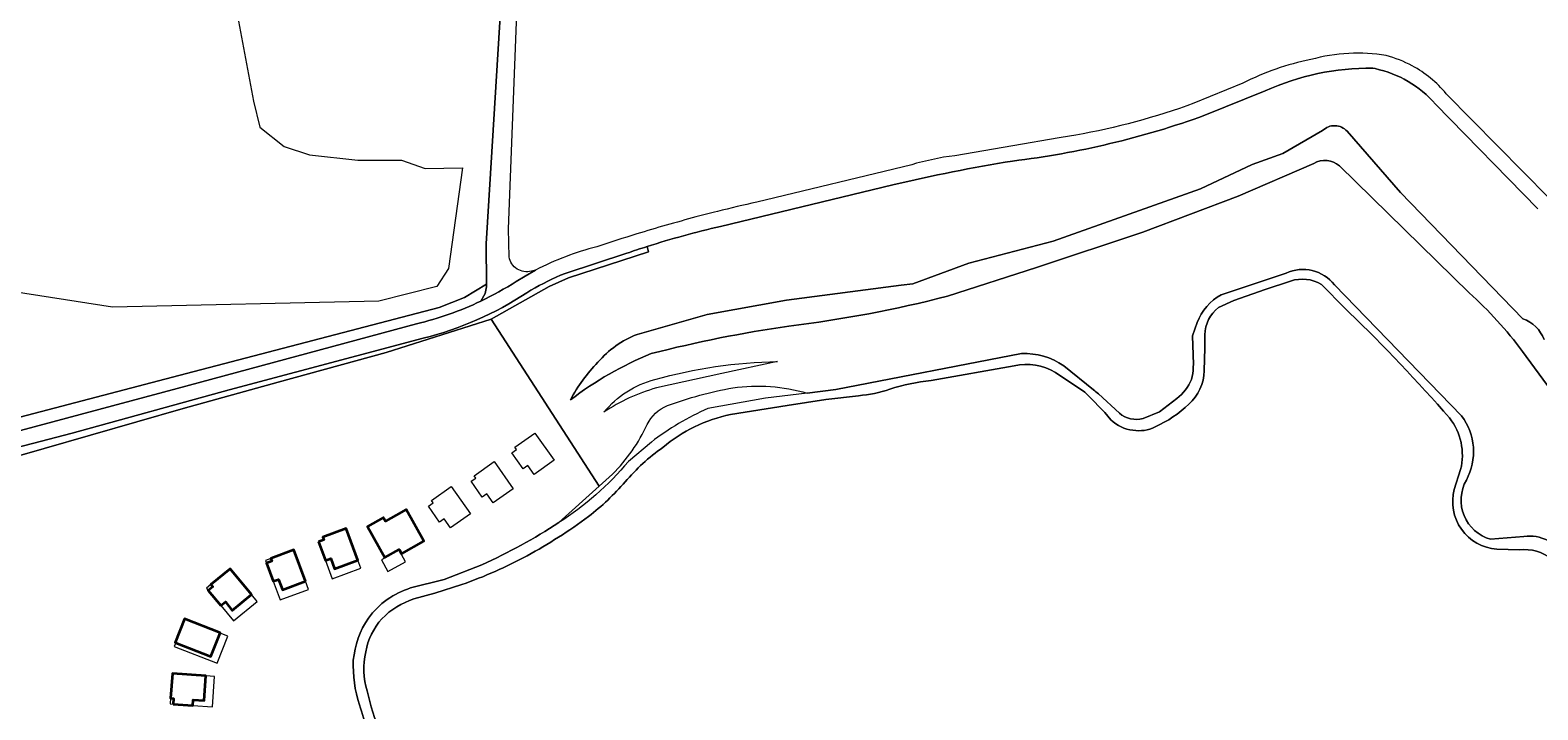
# Model space of a CAD drawing. Header units: metres. Extents: x 200176 to 205485, y 394066 to 399855.
# Tile 203 of 230: x 201461 to 201885, y 398291 to 398482. Entities that reach past the tile are written whole.
import ezdxf
from ezdxf.enums import TextEntityAlignment as Align

# ---------------------------------------------------------------- set-up
doc = ezdxf.new("R2010")
doc.units = ezdxf.units.M
for name, color, linetype, lineweight in [('B-WE-GR-BOS_GEMENGD-GV', 40, 'Continuous', 13), ('B-WE-GR-GRAS-GV', 60, 'Continuous', 13), ('B-WE-OG-BEBOUWING-GV', 7, 'Continuous', 35), ('B-WE-OG-BEBOUWING-T18', 10, 'Continuous', 18), ('B-WE-OG-BEBOUWING_LUIFEL-GV', 7, 'Continuous', 18), ('B-WE-OG-TERREIN_ERF-GV', 7, 'Continuous', 18), ('B-WE-OG-WATER-GV', 130, 'Continuous', 18), ('B-WE-OG-WATER_SLOOT-GV', 120, 'Continuous', 18), ('B-WE-OG-WEG-GV', 7, 'Continuous', 18), ('B-WE-VH-VERHARDING_ASFALT-GV', 252, 'Continuous', 18), ('B-WE-VH-VERHARDING_FUNDERING_ZAND-GV', 7, 'Continuous', 18)]:
    doc.layers.add(name, color=color, linetype=linetype, lineweight=lineweight)
doc.styles.add('NLCS-ISO-M20-T18', font='NLCS-ISO.ttf', dxfattribs={"height": 0.036})

msp = doc.modelspace()

# ---------------------------------------------------------------- linework, layer by layer
at = {"layer": 'B-WE-GR-BOS_GEMENGD-GV', "flags": 128}
for points in [[(201457.978, 398373.373), (201504.805, 398385.652), (201575.863, 398404.172), (201582.965, 398406.95), (201589.212, 398410.728), (201589.07, 398422.076), (201597.717, 398562.194)], [(201506.842, 398552.193), (201523.67, 398462.21), (201525.433, 398454.917), (201532.287, 398449.42), (201539.41, 398447.112), (201553.04, 398445.588), (201565.27, 398445.608), (201571.938, 398443.274), (201582.423, 398443.444), (201578.525, 398415.126), (201575.227, 398410.082), (201558.941, 398405.922), (201484.047, 398404.284), (201446.039, 398410.135), (201437.84, 398414.111), (201429.772, 398419.405), (201419.155, 398431.014), (201411.953, 398442.792), (201410.25, 398446.847), (201403.983, 398465.746), (201397.084, 398487.299)]]:
    msp.add_lwpolyline(points, dxfattribs=at)
at = {"layer": 'B-WE-GR-GRAS-GV'}
for points in [[(201838.423, 398471.448, 0.1102261), (201808.166, 398465.075)], [(201856.024, 398461.347, 0.1634952), (201839.075, 398471.322)], [(201791.166, 398458.206, -0.0566016), (201737.137, 398445.336)], [(201831.18, 398453.736, 0.4195533), (201824.318, 398453.943)], [(201824.318, 398453.943, -0.4195533), (201831.18, 398453.736)], [(201737.137, 398445.336, 0.0180508), (201703.461, 398438.654)], [(201821.837, 398444.69, -0.3284109), (201829.026, 398443.991)], [(201829.026, 398443.991, 0.3284109), (201821.837, 398444.69)], [(201654.963, 398426.963, 0.0201055), (201634.348, 398421.312)], [(201814.016, 398413.798, -0.3514706), (201827.628, 398410.54)], [(201674.247, 398398.955, 0.0328229), (201718.844, 398407.365)], [(201718.844, 398407.365, -0.0328229), (201674.247, 398398.955)], [(201789.064, 398399.945, -0.1822222), (201795.811, 398407.752)], [(201865.473, 398408.328, -0.0525971), (201880.508, 398391.82)], [(201880.508, 398391.82, 0.0525971), (201865.473, 398408.328)], [(201635.527, 398391.21, -0.0268941), (201674.247, 398398.955)], [(201674.247, 398398.955, 0.0268941), (201635.527, 398391.21)], [(201886.589, 398395.179, 0.2199858), (201880.646, 398401.005)], [(201880.646, 398401.005, -0.2199858), (201886.589, 398395.179)], [(201631.534, 398396.626, 0.1240286), (201620.53, 398388.766)], [(201620.53, 398388.766, -0.1240286), (201631.534, 398396.626)], [(201612.81, 398378.204, -0.0669911), (201635.527, 398391.21)], [(201635.527, 398391.21, 0.0669911), (201612.81, 398378.204)], [(201739.654, 398391.208, -0.1655292), (201751.494, 398387.81)], [(201787.472, 398383.906, 0.0764353), (201787.864, 398390.84)], [(201620.53, 398388.766, 0.0722824), (201612.81, 398378.204)], [(201612.81, 398378.204, -0.0722824), (201620.53, 398388.766)], [(201636.539, 398383.897, -0.067583), (201671.012, 398388.952)], [(201622.22, 398374.735, -0.1635025), (201636.539, 398383.897)], [(201636.98, 398381.559, 0.0813919), (201622.22, 398374.735)], [(201640.047, 398376.6, -0.043126), (201658.498, 398381.617)], [(201658.498, 398381.617, -0.1050762), (201679.38, 398380.121)], [(201783.351, 398378.605, 0.1230732), (201787.472, 398383.906)], [(201759.911, 398381.073, 0.0753597), (201761.33, 398379.944)], [(201634.404, 398371.33, -0.176765), (201640.047, 398376.6)], [(201767.158, 398374.438, 0.2512329), (201773.818, 398373.001)], [(201863.389, 398373.722, -0.291975), (201864.739, 398355.652)], [(201624.666, 398357.349, 0.0871777), (201634.404, 398371.33)], [(201864.739, 398355.652, 0.4895471), (201871.552, 398339.034)], [(201880.936, 398339.838, -0.1438998), (201887.579, 398338.73)]]:
    msp.add_lwpolyline(points, format="xyb", dxfattribs=at)
at = {"layer": 'B-WE-GR-GRAS-GV', "flags": 128}
for points in [[(201839.075, 398471.322), (201838.423, 398471.448)], [(201808.166, 398465.075), (201791.166, 398458.206)], [(201884.831, 398431.951), (201856.024, 398461.347)], [(201824.318, 398453.943), (201813.109, 398447.512), (201804.503, 398444.347), (201789.949, 398437.554), (201748.523, 398422.852), (201724.836, 398416.607), (201709.109, 398410.818), (201705.772, 398410.485), (201673.564, 398406.2), (201651.237, 398402.253), (201631.534, 398396.626)], [(201631.534, 398396.626), (201651.237, 398402.253), (201673.564, 398406.2), (201705.772, 398410.485), (201709.109, 398410.818), (201724.836, 398416.607), (201748.523, 398422.852), (201789.949, 398437.554), (201804.503, 398444.347), (201813.109, 398447.512), (201824.318, 398453.943)], [(201880.646, 398401.005), (201846.21, 398436.471), (201831.18, 398453.736)], [(201831.18, 398453.736), (201846.21, 398436.471), (201880.646, 398401.005)], [(201718.844, 398407.365), (201743.893, 398415.422), (201773.769, 398425.334), (201800.548, 398435.443), (201821.837, 398444.69)], [(201821.837, 398444.69), (201800.548, 398435.443), (201773.769, 398425.334), (201743.893, 398415.422), (201718.844, 398407.365)], [(201829.026, 398443.991), (201865.473, 398408.328)], [(201865.473, 398408.328), (201829.026, 398443.991)], [(201703.461, 398438.654), (201654.963, 398426.963)], [(201634.348, 398421.312), (201634.755, 398419.801), (201612.27, 398412.481), (201606.768, 398410.09), (201590.54, 398400.895), (201620.912, 398353.963), (201624.666, 398357.349)], [(201795.811, 398407.752), (201814.016, 398413.798)], [(201827.628, 398410.54), (201863.389, 398373.722)], [(201787.864, 398390.84), (201787.766, 398396.192), (201789.064, 398399.945)], [(201679.38, 398380.121), (201687.42, 398381.103), (201739.654, 398391.208)], [(201880.508, 398391.82), (201916.388, 398342.947)], [(201916.388, 398342.947), (201880.508, 398391.82)], [(201671.012, 398388.952), (201655.367, 398385.587), (201636.98, 398381.559)], [(201751.494, 398387.81), (201759.911, 398381.073)], [(201761.33, 398379.944), (201767.158, 398374.438)], [(201773.818, 398373.001), (201778.4, 398374.862), (201783.351, 398378.605)], [(201871.552, 398339.034), (201880.936, 398339.838)]]:
    msp.add_lwpolyline(points, dxfattribs=at)
at = {"layer": 'B-WE-OG-BEBOUWING-GV', "flags": 128}
for points in [[(201563.797, 398345.799), (201560.803, 398344.128), (201560.316, 398344.903), (201560.194, 398345.098), (201555.722, 398342.61), (201560.575, 398333.853), (201564.649, 398336.174), (201565.324, 398334.941), (201571.616, 398338.463), (201566.612, 398347.369)], [(201541.984, 398338.285), (201543.911, 398333.067), (201545.401, 398333.622), (201546.48, 398330.727), (201553.051, 398333.175), (201549.743, 398342.033), (201543.202, 398339.602), (201543.484, 398338.843)], [(201538.297, 398327.254), (201535, 398336.03), (201528.551, 398333.61), (201528.835, 398332.852), (201527.328, 398332.287), (201529.231, 398327.194), (201530.735, 398327.74), (201531.825, 398324.837)], [(201514.511, 398320.378), (201515.755, 398321.408), (201517.718, 398319.022), (201523.124, 398323.468), (201517.089, 398330.743), (201511.687, 398326.3), (201512.201, 398325.674), (201510.965, 398324.658)], [(201501.795, 398309.912), (201511.655, 398306.08), (201514.258, 398312.588), (201514.32, 398312.743), (201504.243, 398316.698), (201501.626, 398309.978)], [(201501.043, 398292.671), (201506.601, 398292.295), (201506.704, 398293.882), (201509.787, 398293.671), (201510.265, 398300.661), (201500.87, 398301.291), (201500.353, 398294.321), (201501.151, 398294.267)]]:
    msp.add_lwpolyline(points, close=True, dxfattribs=at)
at = {"layer": 'B-WE-OG-BEBOUWING_LUIFEL-GV', "flags": 128}
for points in [[(201559.712, 398333.2), (201561.487, 398329.979), (201566.383, 398332.706), (201564.609, 398335.927)], [(201527.328, 398332.287), (201528.835, 398332.852), (201528.551, 398333.61), (201527.043, 398333.045)], [(201553.051, 398333.175), (201546.48, 398330.727), (201545.401, 398333.622), (201543.911, 398333.067), (201545.83, 398327.887), (201553.889, 398330.867)], [(201511.687, 398326.3), (201510.451, 398325.284), (201510.965, 398324.658), (201512.201, 398325.674)], [(201531.825, 398324.837), (201530.735, 398327.74), (201529.231, 398327.194), (201531.189, 398321.954), (201539.17, 398324.928), (201538.297, 398327.254)], [(201523.124, 398323.468), (201517.718, 398319.022), (201515.755, 398321.408), (201514.511, 398320.378), (201518.047, 398316.1), (201524.695, 398321.568)], [(201514.258, 398312.588), (201511.655, 398306.08), (201501.795, 398309.912), (201501.399, 398308.893), (201513.448, 398304.174), (201516.451, 398311.743)], [(201506.601, 398292.295), (201512.119, 398291.905), (201512.721, 398300.483), (201510.265, 398300.661), (201509.787, 398293.671), (201506.704, 398293.882)], [(201501.043, 398292.671), (201501.151, 398294.267), (201500.353, 398294.321), (201500.234, 398292.726)]]:
    msp.add_lwpolyline(points, close=True, dxfattribs=at)
at = {"layer": 'B-WE-OG-TERREIN_ERF-GV', "flags": 128}
for points in [[(201609.529, 398343.695), (201620.912, 398353.963), (201590.54, 398400.895), (201560.981, 398391.569), (201530.646, 398383.172), (201503.93, 398375.776), (201438.644, 398357.054), (201432.489, 398351.363), (201429.666, 398343.234), (201446.728, 398279.66), (201452.626, 398261.819), (201456.843, 398229.631), (201466.622, 398178.726), (201470.037, 398179.208), (201472.451, 398162.351), (201484.2, 398168.22), (201485.035, 398168.513), (201493.576, 398170.215), (201505.034, 398169.248), (201506.472, 398169.413), (201519.691, 398171.936), (201526.162, 398173.264), (201534.672, 398175.011), (201544.021, 398177.011)], [(201567.817, 398325.323), (201577.258, 398327.753), (201587.914, 398331.833)]]:
    msp.add_lwpolyline(points, dxfattribs=at)
for points in [[(201596.335, 398363.33), (201597.645, 398364.249), (201597.174, 398364.921), (201602.825, 398368.884), (201608.228, 398361.218), (201602.587, 398357.231), (201600.792, 398359.771), (201599.477, 398358.842)], [(201587.985, 398350.848), (201584.845, 398355.315), (201586.152, 398356.238), (201585.694, 398356.88), (201591.307, 398360.865), (201596.702, 398353.183), (201591.099, 398349.224), (201589.31, 398351.756)], [(201575.974, 398343.847), (201572.846, 398348.3), (201574.153, 398349.223), (201573.685, 398349.885), (201579.3, 398353.852), (201584.71, 398346.176), (201579.081, 398342.224), (201577.3, 398344.761)], [(201560.316, 398344.903), (201560.803, 398344.128), (201563.797, 398345.799), (201566.612, 398347.369), (201571.616, 398338.463), (201565.324, 398334.941), (201564.649, 398336.174), (201560.575, 398333.853), (201555.722, 398342.61), (201560.194, 398345.098)], [(201543.911, 398333.067), (201541.984, 398338.285), (201543.484, 398338.843), (201543.202, 398339.602), (201549.743, 398342.033), (201553.051, 398333.175), (201546.48, 398330.727), (201545.401, 398333.622)], [(201528.551, 398333.61), (201535, 398336.03), (201538.297, 398327.254), (201531.825, 398324.837), (201530.735, 398327.74), (201529.231, 398327.194), (201527.328, 398332.287), (201528.835, 398332.852)], [(201523.124, 398323.468), (201517.718, 398319.022), (201515.755, 398321.408), (201514.511, 398320.378), (201510.965, 398324.658), (201512.201, 398325.674), (201511.687, 398326.3), (201517.089, 398330.743)], [(201514.258, 398312.588), (201511.655, 398306.08), (201501.795, 398309.912), (201501.626, 398309.978), (201504.243, 398316.698), (201514.32, 398312.743)], [(201506.601, 398292.295), (201501.043, 398292.671), (201501.151, 398294.267), (201500.353, 398294.321), (201500.87, 398301.291), (201510.265, 398300.661), (201509.787, 398293.671), (201506.704, 398293.882)]]:
    msp.add_lwpolyline(points, close=True, dxfattribs=at)
at = {"layer": 'B-WE-OG-TERREIN_ERF-GV'}
for points in [[(201587.914, 398331.833, 0.0360655), (201609.529, 398343.695)], [(201555.975, 398316.83, -0.0802867), (201561.284, 398322.07)], [(201561.284, 398322.07, -0.0784966), (201567.817, 398325.323)], [(201551.745, 398304.987, -0.1262838), (201555.975, 398316.83)], [(201553.506, 398292.502, -0.0934765), (201551.745, 398304.987)], [(201558.939, 398278.159, -0.0544785), (201553.506, 398292.502)]]:
    msp.add_lwpolyline(points, format="xyb", dxfattribs=at)
at = {"layer": 'B-WE-OG-WATER-GV', "flags": 128}
for points in [[(201815.297, 398411.611), (201808.111, 398409.27), (201799.364, 398406.134), (201795.064, 398404.153)], [(201831.78, 398402.804), (201830.659, 398403.853), (201823.993, 398410.673)], [(201791.176, 398396.495), (201791.185, 398392.858), (201791.02, 398386.412)], [(201737.555, 398387.783), (201714.226, 398383.646)], [(201757.404, 398380.351), (201749.166, 398385.946)], [(201693.844, 398379.39), (201684.619, 398378.333), (201673.772, 398376.653), (201657.83, 398374.094)], [(201861.34, 398353.028), (201863.11, 398358.593)], [(201879.694, 398336.055), (201873.281, 398336.268)], [(201582.252, 398326.309), (201574.643, 398323.905), (201568.768, 398322.238)]]:
    msp.add_lwpolyline(points, dxfattribs=at)
at = {"layer": 'B-WE-OG-WATER-GV'}
for points in [[(201823.993, 398410.673, 0.2184797), (201815.297, 398411.611)], [(201795.064, 398404.153, 0.2273469), (201791.176, 398396.495)], [(201860.003, 398373.123, 0.0207929), (201831.78, 398402.804)], [(201749.166, 398385.946, 0.1873342), (201737.555, 398387.783)], [(201791.02, 398386.412, -0.2039507), (201786.695, 398376.991)], [(201702.62, 398381.217, -0.0673647), (201693.844, 398379.39)], [(201714.226, 398383.646, 0.0540372), (201702.62, 398381.217)], [(201764.795, 398372.603, 0.0270153), (201757.404, 398380.351)], [(201786.695, 398376.991, -0.083013), (201777.223, 398370.618)], [(201657.83, 398374.094, 0.126942), (201638.754, 398364.823)], [(201863.11, 398358.593, 0.2300638), (201860.003, 398373.123)], [(201770.933, 398369.658, -0.1605646), (201764.795, 398372.603)], [(201777.223, 398370.618, -0.1579881), (201770.933, 398369.658)], [(201638.754, 398364.823, 0.0634766), (201628.202, 398355.164)], [(201628.202, 398355.164, -0.0459847), (201617.892, 398345.401)], [(201873.281, 398336.268, -0.4722779), (201861.34, 398353.028)], [(201617.892, 398345.401, -0.0351491), (201600.602, 398334.407)], [(201888.675, 398333.422, 0.2025301), (201879.694, 398336.055)], [(201600.602, 398334.407, -0.0426848), (201582.252, 398326.309)], [(201568.768, 398322.238, 0.1229613), (201559.793, 398316.691)], [(201559.793, 398316.691, 0.1419676), (201555.232, 398307.349)], [(201555.232, 398307.349, 0.133681), (201555.663, 398296.375)], [(201555.663, 398296.375, 0.0428914), (201559.328, 398284.588)]]:
    msp.add_lwpolyline(points, format="xyb", dxfattribs=at)
at = {"layer": 'B-WE-OG-WATER_SLOOT-GV', "flags": 128}
for points in [[(201795.064, 398404.153), (201799.364, 398406.134), (201808.111, 398409.27), (201815.297, 398411.611)], [(201814.016, 398413.798), (201795.811, 398407.752)], [(201823.993, 398410.673), (201830.659, 398403.853), (201831.78, 398402.804)], [(201863.389, 398373.722), (201827.628, 398410.54)], [(201789.064, 398399.945), (201787.766, 398396.192), (201787.864, 398390.84)], [(201791.02, 398386.412), (201791.185, 398392.858), (201791.176, 398396.495)], [(201739.654, 398391.208), (201687.42, 398381.103), (201679.38, 398380.121), (201667.602, 398378.683), (201651.438, 398375.798)], [(201714.226, 398383.646), (201737.555, 398387.783)], [(201749.166, 398385.946), (201757.404, 398380.351)], [(201759.911, 398381.073), (201751.494, 398387.81)], [(201657.83, 398374.094), (201673.772, 398376.653), (201684.619, 398378.333), (201693.844, 398379.39)], [(201767.158, 398374.438), (201761.33, 398379.944)], [(201783.351, 398378.605), (201778.4, 398374.862), (201773.818, 398373.001)], [(201635.552, 398366.335), (201629.083, 398360.905)], [(201863.11, 398358.593), (201861.34, 398353.028)], [(201880.936, 398339.838), (201871.552, 398339.034)], [(201873.281, 398336.268), (201879.694, 398336.055)], [(201587.914, 398331.833), (201577.258, 398327.753), (201567.817, 398325.323)], [(201568.768, 398322.238), (201574.643, 398323.905), (201582.252, 398326.309)]]:
    msp.add_lwpolyline(points, dxfattribs=at)
at = {"layer": 'B-WE-OG-WATER_SLOOT-GV'}
for points in [[(201827.628, 398410.54, 0.3514706), (201814.016, 398413.798)], [(201815.297, 398411.611, -0.2184797), (201823.993, 398410.673)], [(201795.811, 398407.752, 0.1822222), (201789.064, 398399.945)], [(201791.176, 398396.495, -0.2273469), (201795.064, 398404.153)], [(201831.78, 398402.804, -0.0207929), (201860.003, 398373.123)], [(201751.494, 398387.81, 0.1655292), (201739.654, 398391.208)], [(201787.864, 398390.84, -0.0764353), (201787.472, 398383.906)], [(201737.555, 398387.783, -0.1873342), (201749.166, 398385.946)], [(201786.695, 398376.991, 0.2039507), (201791.02, 398386.412)], [(201693.844, 398379.39, 0.0673647), (201702.62, 398381.217)], [(201702.62, 398381.217, -0.0540372), (201714.226, 398383.646)], [(201787.472, 398383.906, -0.1230732), (201783.351, 398378.605)], [(201757.404, 398380.351, -0.0270153), (201764.795, 398372.603)], [(201761.33, 398379.944, -0.0753597), (201759.911, 398381.073)], [(201777.223, 398370.618, 0.083013), (201786.695, 398376.991)], [(201651.438, 398375.798, 0.0592751), (201635.552, 398366.335)], [(201638.754, 398364.823, -0.126942), (201657.83, 398374.094)], [(201773.818, 398373.001, -0.2512329), (201767.158, 398374.438)], [(201860.003, 398373.123, -0.2300638), (201863.11, 398358.593)], [(201864.739, 398355.652, 0.291975), (201863.389, 398373.722)], [(201764.795, 398372.603, 0.1605646), (201770.933, 398369.658)], [(201770.933, 398369.658, 0.1579881), (201777.223, 398370.618)], [(201628.202, 398355.164, -0.0634766), (201638.754, 398364.823)], [(201629.083, 398360.905, -0.0773629), (201609.529, 398343.695)], [(201617.892, 398345.401, 0.0459847), (201628.202, 398355.164)], [(201861.34, 398353.028, 0.4722779), (201873.281, 398336.268)], [(201871.552, 398339.034, -0.4895471), (201864.739, 398355.652)], [(201609.529, 398343.695, -0.0360655), (201587.914, 398331.833)], [(201600.602, 398334.407, 0.0351491), (201617.892, 398345.401)], [(201887.579, 398338.73, 0.1438998), (201880.936, 398339.838)], [(201879.694, 398336.055, -0.2025301), (201888.675, 398333.422)], [(201582.252, 398326.309, 0.0426848), (201600.602, 398334.407)], [(201561.284, 398322.07, 0.0802867), (201555.975, 398316.83)], [(201559.793, 398316.691, -0.1229613), (201568.768, 398322.238)], [(201567.817, 398325.323, 0.0784966), (201561.284, 398322.07)], [(201555.975, 398316.83, 0.1262838), (201551.745, 398304.987)], [(201555.232, 398307.349, -0.1419676), (201559.793, 398316.691)], [(201551.745, 398304.987, 0.0934765), (201553.506, 398292.502)], [(201555.663, 398296.375, -0.133681), (201555.232, 398307.349)], [(201559.328, 398284.588, -0.0428914), (201555.663, 398296.375)], [(201553.506, 398292.502, 0.0544785), (201558.939, 398278.159)]]:
    msp.add_lwpolyline(points, format="xyb", dxfattribs=at)
at = {"layer": 'B-WE-OG-WEG-GV', "flags": 128}
for points in [[(201472.451, 398162.351), (201470.037, 398179.208), (201466.622, 398178.726), (201456.843, 398229.631), (201452.626, 398261.819), (201446.728, 398279.66), (201429.666, 398343.234), (201432.489, 398351.363), (201438.644, 398357.054), (201503.93, 398375.776), (201530.646, 398383.172), (201560.981, 398391.569), (201590.54, 398400.895), (201606.768, 398410.09), (201612.27, 398412.481), (201634.755, 398419.801), (201634.348, 398421.312)], [(201628.668, 398419.436), (201611.282, 398413.695), (201610.045, 398413.259)], [(201587.611, 398405.969), (201588.814, 398408.119), (201589.221, 398409.988), (201589.212, 398410.728), (201582.965, 398406.95), (201575.863, 398404.172), (201504.805, 398385.652), (201457.978, 398373.373), (201453.154, 398375.85), (201430.854, 398366.231), (201420.114, 398358.259), (201415.66, 398346.423), (201427.358, 398298.618), (201445.266, 398224.513), (201452.9, 398159.423), (201452.953, 398158.969)], [(201439.876, 398364.732), (201502.173, 398381.418), (201569.471, 398399.57)], [(201571.387, 398395.559), (201516.844, 398380.994), (201472.689, 398368.852), (201441.258, 398360.675)]]:
    msp.add_lwpolyline(points, dxfattribs=at)
at = {"layer": 'B-WE-OG-WEG-GV'}
for points in [[(201634.348, 398421.312, 0.005604), (201628.668, 398419.436)], [(201610.045, 398413.259, 0.0366092), (201600.545, 398408.331)], [(201600.545, 398408.331, -0.0849097), (201571.387, 398395.559)], [(201569.471, 398399.57, 0.0529942), (201587.611, 398405.969)]]:
    msp.add_lwpolyline(points, format="xyb", dxfattribs=at)
at = {"layer": 'B-WE-VH-VERHARDING_ASFALT-GV'}
for points in [[(201831.68, 398475.61, 0.0558355), (201820.953, 398473.867)], [(201842.141, 398475.007, 0.053822), (201831.68, 398475.61)], [(201849.514, 398472.094, 0.0606449), (201842.141, 398475.007)], [(201820.953, 398473.867, 0.0705378), (201801.881, 398467.216)], [(201808.166, 398465.075, -0.1102261), (201838.423, 398471.448)], [(201839.075, 398471.322, -0.1634952), (201856.024, 398461.347)], [(201859.059, 398464.287, 0.0946262), (201849.514, 398472.094)], [(201737.137, 398445.336, 0.0566016), (201791.166, 398458.206)], [(201788.135, 398461.597, -0.0445029), (201754.894, 398452.658)], [(201754.894, 398452.658, -0.0062127), (201750.219, 398451.897)], [(201703.461, 398438.654, -0.0180508), (201737.137, 398445.336)], [(201665.209, 398433.807, 0.0064615), (201654.103, 398431.175)], [(201648.092, 398429.624, 0.0097339), (201631.433, 398424.852)], [(201654.103, 398431.175, 0.0034767), (201648.092, 398429.624)], [(201631.433, 398424.852, 0.0065903), (201620.237, 398421.245)], [(201634.348, 398421.312, -0.0201055), (201654.963, 398426.963)], [(201620.237, 398421.245, 0.0593507), (201602.987, 398414.665)], [(201628.668, 398419.436, -0.005604), (201634.348, 398421.312)], [(201597.574, 398411.513, -0.0313749), (201587.611, 398405.969)], [(201600.545, 398408.331, -0.0366092), (201610.045, 398413.259)], [(201571.387, 398395.559, 0.0849097), (201600.545, 398408.331)], [(201587.611, 398405.969, -0.0529942), (201569.471, 398399.57)]]:
    msp.add_lwpolyline(points, format="xyb", dxfattribs=at)
at = {"layer": 'B-WE-VH-VERHARDING_ASFALT-GV', "flags": 128}
for points in [[(201838.423, 398471.448), (201839.075, 398471.322)], [(201801.881, 398467.216), (201788.135, 398461.597)], [(201791.166, 398458.206), (201808.166, 398465.075)], [(201887.919, 398434.977), (201859.059, 398464.287)], [(201856.024, 398461.347), (201884.831, 398431.951)], [(201750.219, 398451.897), (201737.244, 398449.659), (201720.933, 398446.845), (201717.709, 398446.469), (201710.062, 398444.795), (201708.77, 398444.27), (201665.209, 398433.807)], [(201654.963, 398426.963), (201703.461, 398438.654)], [(201610.045, 398413.259), (201611.282, 398413.695), (201628.668, 398419.436)], [(201602.987, 398414.665), (201600.088, 398413.023), (201597.574, 398411.513)], [(201569.471, 398399.57), (201502.173, 398381.418), (201439.876, 398364.732)], [(201441.258, 398360.675), (201472.689, 398368.852), (201516.844, 398380.994), (201571.387, 398395.559)]]:
    msp.add_lwpolyline(points, dxfattribs=at)
at = {"layer": 'B-WE-VH-VERHARDING_FUNDERING_ZAND-GV', "flags": 128}
for points in [[(201603.558, 398662.623), (201601.553, 398637.319), (201597.717, 398562.194), (201589.07, 398422.076), (201589.212, 398410.728), (201589.221, 398409.988), (201588.814, 398408.119), (201587.611, 398405.969)], [(201595.524, 398418.401), (201595.391, 398426.272), (201600.655, 398562.013), (201604.075, 398631.287), (201604.177, 398633.359), (201604.359, 398637.049), (201606.515, 398662.304)], [(201597.574, 398411.513), (201600.088, 398413.023), (201602.987, 398414.665), (201601.816, 398414.435)]]:
    msp.add_lwpolyline(points, dxfattribs=at)
at = {"layer": 'B-WE-VH-VERHARDING_FUNDERING_ZAND-GV'}
for points in [[(201601.816, 398414.435, -0.4507598), (201595.524, 398418.401)], [(201587.611, 398405.969, 0.0313749), (201597.574, 398411.513)]]:
    msp.add_lwpolyline(points, format="xyb", dxfattribs=at)

# ---------------------------------------------------------------- texts
at = {"layer": 'B-WE-OG-BEBOUWING-T18', "style": 'NLCS-ISO-M20-T18'}
for s, rotation, p in [('10-331', 20.4, (201547.866, 398337.068)), ('10-329', 20.6, (201533.181, 398331.075)), ('10-327', 39.4, (201516.929, 398325.432)), ('10-325', 338.7, (201506.662, 398311.886)), ('10-323', 354.6, (201504.644, 398297.216))]:
    msp.add_text(s, height=0.036, rotation=rotation, dxfattribs=at).set_placement(p, align=Align.MIDDLE)

doc.saveas('drawing.dxf')
